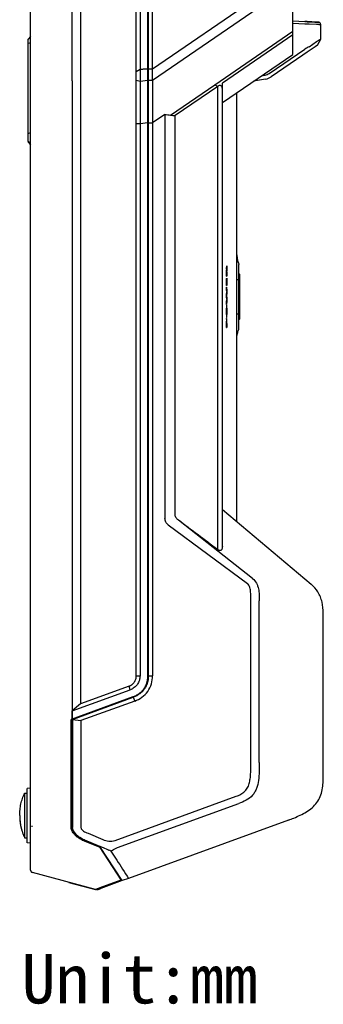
# Model space of a CAD drawing. Header units: millimetres. Extents: x -695 to -449, y 56 to 356.
# Tile 4 of 7: x -516 to -455, y 56 to 255. Entities that reach past the tile are written whole.
import ezdxf

# ---------------------------------------------------------------- set-up
doc = ezdxf.new("R2010")
doc.units = ezdxf.units.MM
doc.header["$LTSCALE"] = 32.67
doc.layers.get('0').update_dxf_attribs({"linetype": 'CONTINUOUS'})
doc.layers.add('00_COMPONENTS', color=7, linetype='CONTINUOUS')
doc.styles.get("Standard").update_dxf_attribs({"font": 'simfang.ttf'})

msp = doc.modelspace()

# ---------------------------------------------------------------- linework, layer by layer
at = {"layer": '00_COMPONENTS', "color": 7}
for p, q in [((-514.087, 83.042), (-514.087, 315.235)), ((-505.707, 242.5), (-505.707, 292.959)), ((-504.028, 291.558), (-504.027, 242.629)), ((-490.386, 122.304), (-490.386, 285.891)), ((-490.286, 122.304), (-490.286, 285.891)), ((-489.444, 244.94), (-489.444, 285.891)), ((-461.114, 247.853), (-461.114, 280.448)), ((-461.114, 254.621), (-458.668, 254.492)), ((-458.184, 254.482), (-458.668, 254.508)), ((-458.668, 254.492), (-458.184, 254.467)), ((-456.218, 254.377), (-458.184, 254.482)), ((-458.184, 254.467), (-456.657, 254.387)), ((-456.657, 254.387), (-455.926, 254.349)), ((-456.072, 254.37), (-456.218, 254.377)), ((-456.017, 254.367), (-456.049, 254.368)), ((-455.986, 254.365), (-456.017, 254.367)), ((-455.934, 254.362), (-455.986, 254.365)), ((-455.924, 254.361), (-455.934, 254.362)), ((-455.926, 254.361), (-455.926, 254.349)), ((-455.92, 254.361), (-455.924, 254.361)), ((-455.452, 250.955), (-455.452, 253.849)), ((-514.09, 251.482), (-514.587, 250.956)), ((-514.587, 230.25), (-514.587, 250.956)), ((-514.09, 251.482), (-514.089, 251.482)), ((-514.087, 251.482), (-514.09, 251.482)), ((-461.114, 251.83), (-475.327, 242.049)), ((-456.113, 249.705), (-455.452, 250.955)), ((-465.87, 244.019), (-458.651, 248.94)), ((-456.57, 249.393), (-458.185, 248.291)), ((-457.819, 249.41), (-456.294, 250.45)), ((-456.113, 249.705), (-456.57, 249.393)), ((-475.327, 238.165), (-461.114, 247.853)), ((-459.062, 247.693), (-465.47, 243.325)), ((-458.185, 248.291), (-459.062, 247.693)), ((-466.599, 242.865), (-469.068, 242.43)), ((-467.463, 243.525), (-466.67, 243.665)), ((-505.706, 240.861), (-505.706, 232.046)), ((-504.03, 240.8), (-504.025, 232.045)), ((-491.966, 242.409), (-492.724, 242.605)), ((-491.966, 242.409), (-491.966, 233.852)), ((-476.274, 241.388), (-484.889, 235.479)), ((-475.327, 148.477), (-475.327, 242.05)), ((-472.384, 153.444), (-472.384, 240.171)), ((-514.088, 232.195), (-514.088, 237.275)), ((-486.925, 235.724), (-489.444, 233.997)), ((-486.925, 235.724), (-486.925, 154.094)), ((-484.889, 155.031), (-484.889, 235.479)), ((-492.723, 122.305), (-492.723, 233.854)), ((-491.965, 233.851), (-492.721, 233.853)), ((-490.386, 234), (-491.966, 233.852)), ((-491.966, 233.852), (-491.966, 122.305)), ((-490.286, 233.997), (-489.444, 233.997)), ((-489.444, 233.997), (-489.444, 122.304)), ((-505.706, 232.046), (-505.705, 115.232)), ((-504.027, 232.044), (-504.028, 116.644)), ((-514.587, 230.25), (-514.587, 230.144)), ((-514.587, 230.144), (-514.096, 229.619)), ((-514.096, 229.619), (-514.087, 229.618)), ((-514.095, 229.618), (-514.095, 229.618)), ((-471.984, 192.41), (-471.984, 205.409)), ((-471.784, 203.414), (-471.984, 203.617)), ((-471.784, 203.414), (-471.984, 203.617)), ((-471.784, 194.406), (-471.784, 203.414)), ((-471.984, 194.203), (-471.784, 194.407)), ((-471.984, 194.203), (-471.784, 194.406)), ((-471.984, 194.202), (-471.784, 194.406)), ((-475.327, 155.919), (-457.408, 140.849)), ((-469.222, 141.939), (-484.225, 153.759)), ((-486.262, 152.822), (-470.257, 140.979)), ((-469.561, 136.321), (-469.561, 137.253)), ((-469.561, 104.83), (-469.561, 136.321)), ((-467.865, 104.825), (-467.865, 136.321)), ((-454.929, 133.393), (-454.938, 134.982)), ((-454.929, 102.135), (-454.929, 133.393)), ((-505.684, 115.204), (-493.937, 119.485)), ((-494.168, 120.237), (-504.028, 116.644)), ((-493.4, 118.063), (-505.898, 113.471)), ((-505.608, 113.471), (-493.365, 117.969)), ((-504.028, 116.644), (-505.705, 115.232)), ((-493.05, 117.217), (-503.927, 113.253)), ((-505.898, 91.67), (-505.898, 113.471)), ((-505.708, 91.665), (-505.708, 113.541)), ((-505.708, 113.527), (-505.457, 113.526)), ((-505.684, 115.204), (-505.705, 115.233)), ((-505.705, 113.542), (-505.705, 115.232)), ((-505.684, 115.204), (-505.684, 113.55)), ((-505.608, 113.471), (-503.927, 113.253)), ((-505.608, 113.471), (-505.608, 91.665)), ((-503.927, 113.253), (-503.929, 91.788)), ((-514.087, 99.632), (-514.787, 99.571)), ((-514.787, 89.471), (-514.787, 99.571)), ((-515.287, 98.582), (-515.287, 89.582)), ((-515.287, 98.582), (-514.787, 98.582)), ((-497.025, 89.026), (-472.523, 97.967)), ((-496.54, 87.598), (-472.023, 96.497)), ((-516.287, 94.08), (-516.287, 94.082)), ((-516.287, 94.08), (-516.287, 94.082)), ((-505.898, 91.67), (-505.708, 91.665)), ((-461.987, 93.15), (-494.283, 81.394)), ((-515.287, 89.582), (-514.787, 89.582)), ((-515.287, 89.582), (-515.287, 89.58)), ((-515.287, 89.58), (-514.787, 89.58)), ((-502.482, 90.49), (-499.476, 89.22)), ((-514.787, 88.594), (-514.787, 89.471)), ((-514.087, 88.532), (-514.787, 88.594)), ((-514.787, 88.591), (-514.787, 88.594)), ((-514.087, 88.53), (-514.787, 88.591)), ((-500.043, 87.592), (-503.195, 88.923)), ((-503.151, 89.018), (-499.993, 87.685)), ((-500.094, 87.836), (-503.101, 89.106)), ((-495.547, 80.934), (-500.092, 87.835)), ((-499.991, 87.681), (-500.043, 87.592)), ((-495.755, 81.082), (-500.043, 87.592)), ((-497.837, 86.893), (-497.453, 86.294)), ((-497.837, 86.893), (-497.453, 86.294)), ((-497.453, 86.294), (-496.676, 85.088)), ((-500.984, 79.113), (-513.718, 82.56)), ((-506.36, 80.567), (-500.983, 79.112)), ((-500.015, 79.531), (-495.755, 81.082)), ((-495.547, 80.934), (-499.863, 79.362)), ((-495.755, 81.082), (-495.698, 81.157)), ((-494.283, 81.394), (-495.547, 80.934)), ((-500.983, 79.112), (-500.974, 79.119)), ((-500.983, 79.113), (-500.976, 79.118)), ((-500.983, 79.114), (-500.979, 79.117)), ((-500.983, 79.114), (-500.983, 79.114)), ((-500.983, 79.114), (-500.983, 79.114)), ((-500.983, 79.113), (-500.983, 79.114)), ((-500.69, 79.061), (-500.69, 79.261)), ((-500.69, 79.061), (-500.432, 79.155)), ((-500.432, 79.155), (-499.863, 79.362))]:
    msp.add_line(p, q, dxfattribs=at)
at = {"layer": '00_COMPONENTS', "color": 4}
for p, q in [((-489.444, 244.94), (-467.837, 259.747)), ((-466.785, 258.082), (-489.444, 242.553)), ((-458.651, 253.993), (-461.114, 254.123)), ((-457.821, 253.967), (-458.651, 253.993)), ((-458.239, 253.98), (-458.544, 253.989)), ((-456.294, 253.887), (-457.821, 253.967)), ((-476.88, 241.727), (-461.114, 252.532)), ((-514.088, 250.204), (-514.587, 250.033)), ((-492.723, 244.434), (-491.963, 244.884)), ((-490.386, 244.451), (-490.286, 244.451)), ((-490.386, 243.337), (-490.286, 243.338)), ((-490.386, 242.557), (-491.966, 242.409)), ((-489.444, 242.553), (-490.286, 242.553)), ((-485.838, 235.588), (-476.88, 241.727)), ((-476.274, 147.785), (-476.274, 241.388)), ((-490.386, 234.63), (-490.286, 234.631)), ((-490.386, 233.817), (-490.286, 233.817)), ((-514.587, 231.888), (-514.088, 232.06)), ((-514.587, 230.312), (-514.088, 229.833)), ((-514.088, 229.768), (-514.587, 230.25)), ((-474.443, 204.638), (-474.417, 205.11)), ((-474.417, 205.11), (-474.417, 204.496)), ((-474.505, 203.046), (-474.505, 203.923)), ((-474.505, 203.046), (-474.417, 203.045)), ((-474.49, 203.85), (-474.49, 203.579)), ((-474.465, 203.579), (-474.49, 203.579)), ((-474.465, 203.579), (-474.465, 203.84)), ((-474.457, 204.256), (-474.456, 204.256)), ((-474.451, 203.74), (-474.451, 203.579)), ((-474.417, 203.579), (-474.451, 203.579)), ((-474.417, 204.496), (-474.44, 204.104)), ((-474.417, 203.579), (-474.417, 203.045)), ((-474.505, 201.154), (-474.505, 202.577)), ((-474.489, 202.577), (-474.505, 202.577)), ((-474.505, 201.154), (-474.417, 201.154)), ((-474.489, 202.577), (-474.489, 201.687)), ((-474.469, 201.687), (-474.489, 201.687)), ((-474.469, 201.687), (-474.469, 202.514)), ((-474.454, 202.514), (-474.469, 202.514)), ((-474.454, 202.514), (-474.454, 201.687)), ((-474.432, 201.687), (-474.454, 201.687)), ((-474.432, 201.687), (-474.432, 202.635)), ((-474.417, 202.635), (-474.432, 202.635)), ((-474.417, 202.635), (-474.417, 201.154)), ((-472.384, 202.41), (-471.984, 202.41)), ((-471.984, 202.422), (-471.784, 202.422)), ((-474.505, 200.291), (-474.505, 200.832)), ((-474.505, 200.832), (-474.417, 200.165)), ((-474.445, 199.928), (-474.505, 200.291)), ((-474.505, 199.419), (-474.445, 199.842)), ((-474.505, 198.852), (-474.505, 199.419)), ((-474.484, 199.105), (-474.484, 199.099)), ((-474.417, 199.572), (-474.474, 199.146)), ((-474.474, 199.054), (-474.417, 198.617)), ((-474.436, 199.882), (-474.436, 199.89)), ((-474.417, 200.165), (-474.417, 199.572)), ((-474.446, 198.386), (-474.505, 198.852)), ((-474.505, 197.92), (-474.445, 198.291)), ((-474.417, 198.002), (-474.505, 197.335)), ((-474.505, 197.335), (-474.505, 197.92)), ((-474.436, 198.325), (-474.436, 198.336)), ((-474.417, 198.617), (-474.417, 198.002)), ((-472.384, 195.41), (-471.984, 195.41)), ((-471.784, 195.398), (-471.984, 195.398)), ((-474.505, 192.711), (-474.505, 193.572)), ((-474.49, 193.48), (-474.49, 193.244)), ((-474.462, 193.244), (-474.49, 193.244)), ((-474.462, 193.244), (-474.462, 193.475)), ((-474.448, 193.519), (-474.448, 193.244)), ((-474.417, 193.244), (-474.448, 193.244)), ((-474.417, 193.244), (-474.417, 192.711)), ((-474.505, 192.711), (-474.417, 192.711)), ((-467.865, 136.321), (-467.865, 137.484)), ((-492.723, 122.304), (-491.966, 122.305)), ((-490.386, 122.305), (-490.286, 122.305)), ((-490.286, 122.304), (-489.444, 122.304)), ((-493.937, 119.485), (-494.168, 120.237)), ((-493.525, 118.017), (-493.249, 118.017)), ((-493.365, 117.969), (-493.05, 117.217)), ((-505.708, 92.691), (-505.608, 92.691)), ((-505.608, 91.779), (-505.708, 91.778)), ((-505.588, 91.142), (-505.478, 91.143)), ((-503.695, 89.282), (-503.485, 89.284)), ((-503.437, 89.031), (-503.406, 89.133)), ((-499.863, 79.586), (-499.863, 79.362)), ((-500.97, 79.122), (-500.974, 79.119))]:
    msp.add_line(p, q, dxfattribs=at)
at = {"layer": '00_COMPONENTS', "color": 7}
for points in [[(-456.049, 254.368), (-456.061, 254.369), (-456.064, 254.369)], [(-455.452, 253.862), (-455.452, 253.879), (-455.454, 253.906), (-455.457, 253.932), (-455.461, 253.958), (-455.467, 253.983), (-455.474, 254.008), (-455.482, 254.032), (-455.491, 254.055), (-455.501, 254.078), (-455.512, 254.1), (-455.524, 254.121), (-455.538, 254.142), (-455.552, 254.161), (-455.566, 254.18), (-455.582, 254.199), (-455.599, 254.216), (-455.616, 254.232), (-455.634, 254.248), (-455.653, 254.263), (-455.672, 254.276), (-455.691, 254.289), (-455.711, 254.3), (-455.731, 254.31), (-455.75, 254.32), (-455.77, 254.328), (-455.789, 254.335), (-455.808, 254.341), (-455.826, 254.346), (-455.844, 254.35), (-455.861, 254.354), (-455.878, 254.357), (-455.891, 254.358), (-455.9, 254.359), (-455.906, 254.36), (-455.91, 254.36), (-455.914, 254.361), (-455.916, 254.361), (-455.92, 254.361)], [(-497.453, 86.294), (-497.065, 85.692), (-496.676, 85.088)]]:
    msp.add_lwpolyline(points, dxfattribs=at)
for centre, radius, start, end in [((-455.952, 253.849), 0.5, 0, 86.97376), ((-467.103, 245.721), 2.9, 280.00225, 304.27934), ((-482.052, 265.086), 29.743, 262.68565, 264.52706), ((-468.077, 207.163), 4.301, 185.35963, 186.09236), ((-468.502, 207.115), 3.874, 186.06564, 188.49167), ((-468.828, 207.069), 3.545, 188.38637, 189.50514), ((-468.851, 207.065), 3.521, 188.51794, 189.46276), ((-468.758, 207.104), 3.62, 193.38656, 195.38242), ((-468.393, 207.204), 3.999, 195.37544, 196.77834), ((-468.863, 190.742), 3.511, 165.94218, 166.64195), ((-461.714, 135.737), 6.684, 31.66063, 49.8948), ((-475.217, 128.748), 37.976, 290.38741, 292.16751), ((-504.766, 91.671), 1.132, 180.08086, 181.75754), ((-491.856, 113.695), 27.248, 244.38109, 244.84815), ((-505.838, 70.277), 18.477, 71.42809, 71.89197), ((-505.548, 71.14), 17.567, 70.93121, 71.42824), ((-504.075, 75.117), 13.326, 62.08909, 64.20201), ((571.36, 774.284), 1271.099, 212.833865, 213.032237), ((-513.587, 83.042), 0.5, 180, 254.85557), ((-513.587, 83.041), 0.5, 181.547, 254.85557)]:
    msp.add_arc(centre, radius, start, end, dxfattribs=at)
at = {"layer": '00_COMPONENTS', "color": 4}
for centre, radius, start, end in [((-418.347, 347.533), 120.916, 241.04698, 241.37852), ((-468.15, 203.745), 6.301, 178.54584, 180.04453), ((-477.89, 91.824), 35.948, 179.68941, 179.9997)]:
    msp.add_arc(centre, radius, start, end, dxfattribs=at)
at = {"layer": '00_COMPONENTS', "color": 7}
for points, knots in [([(-492.724, 244.434), (-492.722, 246.162), (-492.725, 249.616), (-492.724, 254.799), (-492.724, 259.981), (-492.723, 265.163), (-492.723, 270.346), (-492.723, 277.255), (-492.723, 282.438), (-492.723, 285.893)], [0, 0, 0, 0, 0.125, 0.25, 0.375, 0.5, 0.625, 0.75, 1, 1, 1, 1]), ([(-491.966, 285.893), (-491.966, 284.184), (-491.966, 280.767), (-491.966, 275.641), (-491.965, 270.515), (-491.966, 266.243), (-491.967, 262.826), (-491.968, 260.263), (-491.968, 257.7), (-491.967, 255.137), (-491.966, 252.574), (-491.966, 250.01), (-491.966, 247.447), (-491.965, 245.739), (-491.963, 244.884)], [0, 0, 0, 0, 0.125, 0.25, 0.375, 0.5, 0.5625, 0.625, 0.6875, 0.75, 0.8125, 0.875, 0.9375, 1, 1, 1, 1]), ([(-514.088, 250.204), (-514.089, 250.293), (-514.091, 250.464), (-514.093, 250.709), (-514.094, 250.897), (-514.095, 251.032), (-514.095, 251.122), (-514.095, 251.202), (-514.095, 251.273), (-514.094, 251.334), (-514.094, 251.378), (-514.093, 251.408), (-514.093, 251.427), (-514.093, 251.443), (-514.092, 251.456), (-514.092, 251.467), (-514.091, 251.474), (-514.091, 251.479), (-514.09, 251.481), (-514.09, 251.482), (-514.09, 251.482)], [0, 0, 0, 0, 0.2088909, 0.4014585, 0.5731829, 0.649944, 0.7200229, 0.7830065, 0.8385243, 0.8862503, 0.9259047, 0.94263, 0.9572545, 0.9697555, 0.9801169, 0.9883269, 0.9943752, 0.998256, 0.9993881, 1, 1, 1, 1]), ([(-456.294, 250.45), (-456.172, 250.53), (-455.975, 250.663), (-455.639, 250.844), (-455.57, 250.89), (-455.44, 250.96), (-455.452, 250.955)], [0, 0, 0, 0, 0.4459796, 0.7904348, 0.9619481, 1, 1, 1, 1]), ([(-457.819, 249.41), (-457.94, 249.329), (-458.229, 249.192), (-458.507, 249.037), (-458.651, 248.939)], [0, 0, 0, 0, 0.4559109, 1, 1, 1, 1]), ([(-491.966, 244.884), (-491.965, 244.774), (-491.966, 244.552), (-491.966, 243.727), (-491.965, 243.012), (-491.966, 242.409)], [0, 0, 0, 0, 0.134189, 0.2685369, 1, 1, 1, 1]), ([(-489.444, 242.553), (-489.445, 242.728), (-489.44, 243.098), (-489.452, 243.679), (-489.44, 244.3), (-489.445, 244.725), (-489.444, 244.94)], [0, 0, 0, 0, 0.2198312, 0.4647827, 0.7306541, 1, 1, 1, 1]), ([(-492.723, 242.606), (-492.723, 242.672), (-492.723, 242.806), (-492.723, 243.049), (-492.722, 243.346), (-492.722, 243.698), (-492.723, 244.064), (-492.723, 244.311), (-492.723, 244.434)], [0, 0, 0, 0, 0.1081776, 0.2194983, 0.3994834, 0.5946377, 0.7971399, 1, 1, 1, 1]), ([(-505.706, 242.5), (-505.706, 242.352), (-505.71, 242.13), (-505.711, 241.836), (-505.709, 241.623), (-505.705, 241.419), (-505.702, 241.226), (-505.703, 241.041), (-505.705, 240.92), (-505.705, 240.861)], [0, 0, 0, 0, 0.2711764, 0.4062487, 0.5374802, 0.6616761, 0.779065, 0.8910317, 1, 1, 1, 1]), ([(-504.027, 242.629), (-504.027, 242.464), (-504.028, 242.137), (-504.026, 241.661), (-504.028, 241.216), (-504.027, 240.934), (-504.027, 240.8)], [0, 0, 0, 0, 0.270619, 0.5372627, 0.7803762, 1, 1, 1, 1]), ([(-492.721, 233.854), (-492.721, 235.313), (-492.722, 238.229), (-492.724, 241.146), (-492.724, 242.605)], [0, 0, 0, 0, 0.5000011, 1, 1, 1, 1]), ([(-475.327, 240.91), (-475.327, 241.021), (-475.346, 241.236), (-475.49, 241.485), (-475.698, 241.578), (-475.89, 241.578), (-476.088, 241.513), (-476.213, 241.439), (-476.274, 241.397)], [0, 0, 0, 0, 0.2336024, 0.4496013, 0.5648595, 0.6963802, 0.8441875, 1, 1, 1, 1]), ([(-514.088, 229.833), (-514.09, 229.888), (-514.092, 230.014), (-514.095, 230.226), (-514.097, 230.48), (-514.099, 230.768), (-514.097, 231.081), (-514.094, 231.514), (-514.091, 231.842), (-514.088, 232.06)], [0, 0, 0, 0, 0.0737975, 0.1701045, 0.2855139, 0.4163036, 0.5581619, 0.706076, 1, 1, 1, 1]), ([(-514.095, 229.618), (-514.095, 229.618), (-514.095, 229.62), (-514.094, 229.621), (-514.094, 229.624), (-514.094, 229.628), (-514.093, 229.633), (-514.093, 229.643), (-514.092, 229.657), (-514.091, 229.678), (-514.09, 229.704), (-514.089, 229.734), (-514.088, 229.756), (-514.088, 229.768)], [0, 0, 0, 0, 0.0042525, 0.0159551, 0.035474, 0.0628552, 0.0981055, 0.1412165, 0.2509658, 0.3919594, 0.5639691, 0.7667415, 1, 1, 1, 1]), ([(-472.384, 207.39), (-472.384, 207.046), (-472.356, 206.365), (-472.118, 205.726), (-471.984, 205.409)], [0, 0, 0, 0, 0.499742, 1, 1, 1, 1]), ([(-472.324, 206.486), (-472.318, 206.449), (-472.304, 206.376), (-472.288, 206.302), (-472.28, 206.266)], [0, 0, 0, 0, 0.5010874, 1, 1, 1, 1]), ([(-472.324, 206.484), (-472.318, 206.448), (-472.291, 206.302), (-472.254, 206.158), (-472.221, 206.05)], [0, 0, 0, 0, 0.2467173, 1, 1, 1, 1]), ([(-472.221, 206.05), (-472.196, 205.966), (-472.136, 205.788), (-472.053, 205.576), (-471.999, 205.446), (-471.984, 205.41)], [0, 0, 0, 0, 0.3864608, 0.8283464, 1, 1, 1, 1]), ([(-472.384, 190.43), (-472.384, 190.469), (-472.383, 190.61), (-472.375, 190.951), (-472.322, 191.448), (-472.178, 191.925), (-472.053, 192.244), (-471.999, 192.374), (-471.984, 192.41)], [0, 0, 0, 0, 0.0571091, 0.2047392, 0.4999994, 0.795119, 0.9426788, 1, 1, 1, 1]), ([(-472.324, 191.336), (-472.318, 191.372), (-472.304, 191.445), (-472.288, 191.517), (-472.28, 191.553)], [0, 0, 0, 0, 0.4946963, 1, 1, 1, 1]), ([(-486.262, 152.822), (-486.46, 152.968), (-486.811, 153.343), (-486.925, 153.848), (-486.925, 154.094)], [0, 0, 0, 0, 0.5002251, 1, 1, 1, 1]), ([(-484.227, 153.76), (-484.426, 153.907), (-484.698, 154.184), (-484.872, 154.656), (-484.889, 154.907), (-484.889, 155.032)], [0, 0, 0, 0, 0.4985398, 0.7489597, 1, 1, 1, 1]), ([(-475.327, 148.477), (-475.327, 148.348), (-475.342, 148.156), (-475.419, 147.915), (-475.511, 147.756), (-475.659, 147.632), (-475.865, 147.595), (-476.08, 147.656), (-476.211, 147.738), (-476.274, 147.785)], [0, 0, 0, 0, 0.2430615, 0.3596083, 0.4731682, 0.5871719, 0.7109061, 0.8509548, 1, 1, 1, 1]), ([(-469.222, 141.939), (-468.908, 141.691), (-468.509, 141.214), (-468.187, 140.477), (-468.027, 139.893), (-467.932, 139.295), (-467.896, 138.692), (-467.879, 138.088), (-467.863, 137.685), (-467.866, 137.484)], [0, 0, 0, 0, 0.2488061, 0.3738725, 0.4990478, 0.6242507, 0.7494766, 0.8747557, 1, 1, 1, 1]), ([(-469.561, 137.253), (-469.561, 137.577), (-469.557, 138.223), (-469.599, 139.199), (-469.731, 140.141), (-470.002, 140.789), (-470.258, 140.979)], [0, 0, 0, 0, 0.2509834, 0.5019289, 0.7526644, 1, 1, 1, 1]), ([(-454.938, 134.982), (-454.943, 135.723), (-455.051, 136.843), (-455.494, 138.263), (-455.83, 138.929), (-456.025, 139.245)], [0, 0, 0, 0, 0.4995776, 0.7497868, 1, 1, 1, 1]), ([(-494.167, 120.238), (-493.958, 120.313), (-493.561, 120.533), (-493.091, 121.023), (-492.792, 121.633), (-492.722, 122.082), (-492.723, 122.305)], [0, 0, 0, 0, 0.2498632, 0.499827, 0.7498847, 1, 1, 1, 1]), ([(-491.966, 122.305), (-491.965, 122), (-492.06, 121.388), (-492.469, 120.557), (-493.109, 119.887), (-493.652, 119.589), (-493.938, 119.485)], [0, 0, 0, 0, 0.2501257, 0.500175, 0.7501279, 1, 1, 1, 1]), ([(-493.4, 118.063), (-493.328, 118.09), (-493.186, 118.145), (-492.979, 118.236), (-492.781, 118.333), (-492.592, 118.436), (-492.411, 118.544), (-492.239, 118.658), (-492.076, 118.776), (-491.921, 118.899), (-491.774, 119.026), (-491.635, 119.158), (-491.504, 119.293), (-491.38, 119.433), (-491.264, 119.576), (-491.156, 119.724), (-491.054, 119.875), (-490.96, 120.031), (-490.872, 120.192), (-490.791, 120.357), (-490.717, 120.526), (-490.65, 120.701), (-490.59, 120.881), (-490.537, 121.066), (-490.492, 121.257), (-490.454, 121.454), (-490.424, 121.657), (-490.402, 121.867), (-490.389, 122.083), (-490.386, 122.229), (-490.386, 122.304)], [0, 0, 0, 0, 0.0413465, 0.0817515, 0.1212143, 0.1597487, 0.1974602, 0.2343858, 0.2705435, 0.3059867, 0.3409064, 0.3753258, 0.4092362, 0.4426502, 0.4757696, 0.5086919, 0.5415047, 0.5742694, 0.6071156, 0.6401461, 0.6734176, 0.707001, 0.7410153, 0.7756656, 0.8109767, 0.8469575, 0.88366, 0.9212928, 0.9600187, 1, 1, 1, 1]), ([(-490.286, 122.304), (-490.286, 122.228), (-490.289, 122.079), (-490.302, 121.858), (-490.325, 121.645), (-490.355, 121.438), (-490.394, 121.237), (-490.44, 121.041), (-490.495, 120.851), (-490.556, 120.667), (-490.625, 120.488), (-490.7, 120.315), (-490.783, 120.146), (-490.873, 119.981), (-490.97, 119.822), (-491.074, 119.666), (-491.185, 119.515), (-491.304, 119.368), (-491.43, 119.225), (-491.564, 119.087), (-491.707, 118.952), (-491.857, 118.822), (-492.015, 118.696), (-492.182, 118.575), (-492.358, 118.46), (-492.542, 118.349), (-492.735, 118.244), (-492.937, 118.145), (-493.147, 118.053), (-493.292, 117.997), (-493.365, 117.969)], [0, 0, 0, 0, 0.0399836, 0.0787092, 0.1163418, 0.153044, 0.1890246, 0.2243355, 0.2589855, 0.2929996, 0.3265828, 0.3598541, 0.3928844, 0.4257303, 0.4584948, 0.4913074, 0.5242295, 0.5573486, 0.5907625, 0.6246726, 0.6590918, 0.6940113, 0.7294543, 0.7656117, 0.802537, 0.8402483, 0.8787824, 0.918245, 0.9586498, 1, 1, 1, 1]), ([(-493.05, 117.217), (-492.53, 117.407), (-491.53, 117.92), (-490.324, 119.107), (-489.594, 120.634), (-489.444, 121.749), (-489.444, 122.304)], [0, 0, 0, 0, 0.2500372, 0.4998753, 0.7497826, 1, 1, 1, 1]), ([(-472.523, 97.967), (-472.204, 98.083), (-471.579, 98.351), (-470.736, 98.945), (-470.136, 99.792), (-469.818, 100.769), (-469.662, 101.777), (-469.568, 103.133), (-469.561, 104.151), (-469.561, 104.83)], [0, 0, 0, 0, 0.1248949, 0.2498123, 0.3747539, 0.4998161, 0.6248921, 0.7499343, 1, 1, 1, 1]), ([(-467.865, 104.825), (-467.865, 104.214), (-467.878, 102.993), (-467.962, 101.771), (-468.049, 101.166)], [0, 0, 0, 0, 0.500038, 1, 1, 1, 1]), ([(-460.888, 93.579), (-460.45, 93.758), (-459.581, 94.136), (-458.324, 94.8), (-457.158, 95.619), (-456.177, 96.662), (-455.499, 97.925), (-455.122, 99.302), (-454.955, 100.714), (-454.929, 101.661), (-454.929, 102.135)], [0, 0, 0, 0, 0.1251082, 0.2501875, 0.3751867, 0.5000487, 0.6248785, 0.7498371, 0.8748982, 1, 1, 1, 1]), ([(-468.049, 101.166), (-468.124, 100.626), (-468.293, 99.817), (-468.741, 98.817), (-469.381, 97.925), (-470.501, 97.101), (-471.51, 96.683), (-472.023, 96.497)], [0, 0, 0, 0, 0.2501249, 0.3753111, 0.5004405, 0.7498584, 1, 1, 1, 1]), ([(-516.287, 94.082), (-516.287, 94.482), (-516.247, 95.267), (-516.055, 96.419), (-515.738, 97.526), (-515.449, 98.234), (-515.287, 98.582)], [0, 0, 0, 0, 0.2579865, 0.506728, 0.7521895, 1, 1, 1, 1]), ([(-516.287, 94.082), (-516.287, 94.482), (-516.247, 95.267), (-516.055, 96.417), (-515.738, 97.523), (-515.449, 98.232), (-515.287, 98.58)], [0, 0, 0, 0, 0.2579702, 0.5067108, 0.7521799, 1, 1, 1, 1]), ([(-516.287, 94.082), (-516.287, 93.683), (-516.247, 92.897), (-516.055, 91.746), (-515.738, 90.639), (-515.449, 89.931), (-515.287, 89.582)], [0, 0, 0, 0, 0.2579865, 0.506728, 0.7521895, 1, 1, 1, 1]), ([(-516.287, 94.08), (-516.287, 94.057), (-516.287, 93.967), (-516.286, 93.877), (-516.284, 93.81)], [0, 0, 0, 0, 0.2511572, 1, 1, 1, 1]), ([(-516.284, 93.81), (-516.275, 93.436), (-516.221, 92.7), (-516.024, 91.621), (-515.716, 90.579), (-515.441, 89.911), (-515.288, 89.582)], [0, 0, 0, 0, 0.2564866, 0.5051589, 0.7513299, 1, 1, 1, 1]), ([(-505.842, 91.3), (-505.85, 91.328), (-505.879, 91.438), (-505.895, 91.551), (-505.897, 91.637)], [0, 0, 0, 0, 0.2513082, 1, 1, 1, 1]), ([(-505.708, 91.665), (-505.708, 91.645), (-505.706, 91.601), (-505.7, 91.532), (-505.689, 91.47), (-505.681, 91.431), (-505.678, 91.418)], [0, 0, 0, 0, 0.2375364, 0.5165627, 0.8293434, 1, 1, 1, 1]), ([(-505.551, 91.332), (-505.558, 91.356), (-505.572, 91.404), (-505.589, 91.476), (-505.6, 91.545), (-505.606, 91.608), (-505.608, 91.647), (-505.608, 91.665)], [0, 0, 0, 0, 0.216652, 0.444185, 0.653779, 0.8407542, 1, 1, 1, 1]), ([(-503.929, 91.788), (-503.929, 91.702), (-503.904, 91.528), (-503.748, 91.216), (-503.417, 90.924), (-502.962, 90.682), (-502.641, 90.557), (-502.482, 90.49)], [0, 0, 0, 0, 0.1251091, 0.2501811, 0.499519, 0.7496742, 1, 1, 1, 1]), ([(-503.637, 89.126), (-503.874, 89.239), (-504.219, 89.434), (-504.649, 89.741), (-504.953, 89.996), (-505.187, 90.231), (-505.36, 90.433), (-505.602, 90.748), (-505.768, 91.046), (-505.842, 91.3)], [0, 0, 0, 0, 0.2483518, 0.3732007, 0.498314, 0.6237058, 0.6864687, 0.7492539, 1, 1, 1, 1]), ([(-505.678, 91.418), (-505.675, 91.404), (-505.665, 91.362), (-505.652, 91.32), (-505.643, 91.292)], [0, 0, 0, 0, 0.3139545, 1, 1, 1, 1]), ([(-505.643, 91.292), (-505.633, 91.261), (-505.611, 91.197), (-505.57, 91.098), (-505.519, 90.992), (-505.458, 90.88), (-505.386, 90.763), (-505.302, 90.639), (-505.207, 90.513), (-505.1, 90.382), (-504.98, 90.25), (-504.849, 90.117), (-504.705, 89.983), (-504.549, 89.85), (-504.381, 89.718), (-504.202, 89.589), (-504.01, 89.463), (-503.808, 89.342), (-503.605, 89.231), (-503.469, 89.163), (-503.406, 89.133)], [0, 0, 0, 0, 0.0292485, 0.0620851, 0.0981208, 0.1374364, 0.1805111, 0.2268012, 0.2765747, 0.3294514, 0.3854631, 0.4444415, 0.5063455, 0.5710145, 0.6383517, 0.7082823, 0.7808239, 0.8558516, 0.9327783, 1, 1, 1, 1]), ([(-503.637, 89.363), (-503.678, 89.385), (-503.786, 89.446), (-503.957, 89.548), (-504.145, 89.672), (-504.321, 89.798), (-504.486, 89.927), (-504.638, 90.058), (-504.779, 90.189), (-504.907, 90.319), (-505.024, 90.448), (-505.128, 90.574), (-505.221, 90.698), (-505.302, 90.817), (-505.371, 90.931), (-505.43, 91.038), (-505.478, 91.139), (-505.517, 91.233), (-505.54, 91.297), (-505.55, 91.329), (-505.551, 91.332)], [0, 0, 0, 0, 0.0495914, 0.1325837, 0.212826, 0.2901801, 0.3646655, 0.4361994, 0.5046748, 0.5699141, 0.6318718, 0.6903616, 0.7454189, 0.7966229, 0.8442702, 0.8877594, 0.9276205, 0.9639428, 0.9965535, 1, 1, 1, 1]), ([(-503.101, 89.106), (-503.177, 89.138), (-503.328, 89.205), (-503.506, 89.293), (-503.608, 89.347), (-503.637, 89.363)], [0, 0, 0, 0, 0.4158631, 0.8324029, 1, 1, 1, 1]), ([(-503.195, 88.923), (-503.215, 88.931), (-503.297, 88.966), (-503.377, 89.003), (-503.437, 89.031)], [0, 0, 0, 0, 0.2507321, 1, 1, 1, 1]), ([(-503.406, 89.133), (-503.394, 89.127), (-503.31, 89.087), (-503.225, 89.049), (-503.151, 89.018)], [0, 0, 0, 0, 0.1417115, 1, 1, 1, 1]), ([(-499.809, 87.743), (-499.677, 87.697), (-499.157, 87.511), (-498.648, 87.294), (-498.276, 87.115)], [0, 0, 0, 0, 0.2527025, 1, 1, 1, 1]), ([(-499.476, 89.22), (-499.092, 89.058), (-498.474, 88.903), (-497.638, 88.88), (-497.221, 88.955), (-497.025, 89.026)], [0, 0, 0, 0, 0.4993199, 0.7498118, 1, 1, 1, 1]), ([(-497.838, 86.893), (-497.738, 86.963), (-497.329, 87.238), (-496.889, 87.471), (-496.54, 87.598)], [0, 0, 0, 0, 0.2467657, 1, 1, 1, 1]), ([(-500.979, 79.117), (-500.969, 79.123), (-500.94, 79.138), (-500.885, 79.166), (-500.806, 79.206), (-500.704, 79.255), (-500.58, 79.312), (-500.435, 79.376), (-500.269, 79.443), (-500.15, 79.485), (-500.087, 79.507)], [0, 0, 0, 0, 0.0354766, 0.0997928, 0.1912037, 0.3080528, 0.4487611, 0.6118101, 0.7959076, 1, 1, 1, 1]), ([(-500.087, 79.507), (-500.081, 79.509), (-500.058, 79.517), (-500.034, 79.525), (-500.015, 79.531)], [0, 0, 0, 0, 0.2469488, 1, 1, 1, 1])]:
    msp.add_open_spline(points, degree=3, knots=knots, dxfattribs=at)
at = {"layer": '00_COMPONENTS', "color": 4}
for points, knots in [([(-455.452, 253.849), (-455.452, 253.847), (-455.468, 253.851), (-455.488, 253.848), (-455.547, 253.853), (-455.633, 253.855), (-455.761, 253.862), (-455.984, 253.872), (-456.166, 253.88), (-456.294, 253.887)], [0, 0, 0, 0, 0.0072546, 0.0359706, 0.0967062, 0.2000775, 0.3526862, 0.5449262, 1, 1, 1, 1]), ([(-491.963, 244.884), (-491.832, 244.89), (-491.635, 244.895), (-491.372, 244.904), (-491.174, 244.912), (-490.977, 244.92), (-490.714, 244.931), (-490.517, 244.938), (-490.386, 244.943)], [0, 0, 0, 0, 0.2499996, 0.3749994, 0.4999992, 0.6249999, 0.7500002, 1, 1, 1, 1]), ([(-474.481, 204.816), (-474.483, 204.816), (-474.487, 204.807), (-474.492, 204.758), (-474.496, 204.685), (-474.498, 204.604), (-474.5, 204.535), (-474.501, 204.462), (-474.503, 204.364), (-474.504, 204.235), (-474.504, 204.076), (-474.505, 203.972), (-474.505, 203.923)], [0, 0, 0, 0, 0.135467, 0.270934, 0.406401, 0.4741345, 0.541868, 0.5991356, 0.6564031, 0.7709382, 0.8854733, 1, 1, 1, 1]), ([(-474.49, 203.85), (-474.49, 203.874), (-474.49, 203.923), (-474.49, 203.998), (-474.489, 204.059), (-474.489, 204.104), (-474.488, 204.137), (-474.487, 204.168), (-474.486, 204.202), (-474.484, 204.233), (-474.481, 204.252), (-474.479, 204.256), (-474.479, 204.256)], [0, 0, 0, 0, 0.1175692, 0.2351384, 0.3527076, 0.4114922, 0.4702768, 0.5364922, 0.6027076, 0.7351384, 0.8675692, 1, 1, 1, 1]), ([(-474.457, 204.256), (-474.457, 204.296), (-474.458, 204.374), (-474.46, 204.483), (-474.462, 204.565), (-474.464, 204.625), (-474.466, 204.667), (-474.467, 204.704), (-474.47, 204.745), (-474.473, 204.784), (-474.477, 204.81), (-474.479, 204.816), (-474.481, 204.816)], [0, 0, 0, 0, 0.1269323, 0.2538647, 0.380797, 0.4442632, 0.5077293, 0.5692632, 0.630797, 0.7538647, 0.8769323, 1, 1, 1, 1]), ([(-474.479, 204.256), (-474.478, 204.256), (-474.476, 204.251), (-474.473, 204.23), (-474.471, 204.2), (-474.47, 204.169), (-474.469, 204.147), (-474.469, 204.126), (-474.468, 204.105), (-474.467, 204.077), (-474.467, 204.041), (-474.466, 204.002), (-474.466, 203.962), (-474.465, 203.909), (-474.465, 203.868), (-474.465, 203.84)], [0, 0, 0, 0, 0.12296, 0.24592, 0.3688799, 0.4303599, 0.4918399, 0.5238422, 0.5558445, 0.6198491, 0.6838537, 0.7478583, 0.8108937, 0.8739291, 1, 1, 1, 1]), ([(-474.445, 199.928), (-474.445, 199.925), (-474.444, 199.922), (-474.444, 199.917), (-474.443, 199.915), (-474.443, 199.913), (-474.442, 199.911), (-474.442, 199.91), (-474.442, 199.91), (-474.442, 199.909), (-474.442, 199.909), (-474.442, 199.908), (-474.441, 199.907), (-474.441, 199.906), (-474.441, 199.905), (-474.441, 199.903), (-474.44, 199.902), (-474.44, 199.901), (-474.44, 199.9), (-474.439, 199.898), (-474.439, 199.898), (-474.439, 199.897), (-474.439, 199.897), (-474.438, 199.896), (-474.438, 199.895), (-474.438, 199.894), (-474.437, 199.893), (-474.437, 199.893), (-474.436, 199.892), (-474.436, 199.891), (-474.436, 199.89)], [0, 0, 0, 0, 0.125, 0.1875, 0.25, 0.28125, 0.3125, 0.328125, 0.3359375, 0.34375, 0.359375, 0.375, 0.40625, 0.4375, 0.46875, 0.5, 0.53125, 0.5625, 0.625, 0.640625, 0.65625, 0.671875, 0.6875, 0.71875, 0.75, 0.8125, 0.84375, 0.875, 0.9375, 1, 1, 1, 1]), ([(-474.462, 197.17), (-474.465, 197.17), (-474.47, 197.159), (-474.479, 197.102), (-474.485, 197.018), (-474.49, 196.927), (-474.494, 196.845), (-474.497, 196.758), (-474.499, 196.663), (-474.501, 196.562), (-474.504, 196.415), (-474.506, 196.22), (-474.506, 195.976), (-474.506, 195.769), (-474.504, 195.605), (-474.503, 195.484), (-474.501, 195.369), (-474.499, 195.262), (-474.496, 195.162), (-474.493, 195.07), (-474.49, 194.984), (-474.484, 194.888), (-474.478, 194.8), (-474.469, 194.741), (-474.463, 194.729), (-474.46, 194.729)], [0, 0, 0, 0, 0.0626486, 0.1252972, 0.1879458, 0.2192701, 0.2505944, 0.2805354, 0.3104764, 0.3404174, 0.3703584, 0.429544, 0.4887297, 0.5506938, 0.5816759, 0.612658, 0.6440285, 0.675399, 0.7067695, 0.73814, 0.7708725, 0.803605, 0.86907, 0.934535, 1, 1, 1, 1]), ([(-474.46, 194.729), (-474.457, 194.729), (-474.451, 194.741), (-474.443, 194.799), (-474.436, 194.886), (-474.431, 194.979), (-474.428, 195.063), (-474.425, 195.152), (-474.423, 195.248), (-474.42, 195.352), (-474.418, 195.5), (-474.416, 195.697), (-474.416, 195.941), (-474.416, 196.146), (-474.417, 196.306), (-474.419, 196.425), (-474.42, 196.539), (-474.423, 196.644), (-474.425, 196.741), (-474.428, 196.833), (-474.432, 196.918), (-474.437, 197.013), (-474.444, 197.1), (-474.452, 197.158), (-474.458, 197.17), (-474.462, 197.17)], [0, 0, 0, 0, 0.0628122, 0.1256244, 0.1884366, 0.2198427, 0.2512488, 0.2815512, 0.3118536, 0.342156, 0.3724585, 0.4324176, 0.4923767, 0.5536492, 0.5842854, 0.6149216, 0.6459021, 0.6768827, 0.7078632, 0.7388437, 0.7714882, 0.8041328, 0.8694218, 0.9347109, 1, 1, 1, 1]), ([(-474.461, 195.29), (-474.464, 195.29), (-474.47, 195.307), (-474.476, 195.371), (-474.479, 195.422), (-474.482, 195.48), (-474.485, 195.564), (-474.488, 195.685), (-474.49, 195.822), (-474.49, 195.962), (-474.49, 196.101), (-474.488, 196.234), (-474.486, 196.351), (-474.482, 196.451), (-474.477, 196.529), (-474.47, 196.597), (-474.464, 196.611), (-474.46, 196.611)], [0, 0, 0, 0, 0.1335362, 0.2003044, 0.2336885, 0.2670726, 0.3258106, 0.3845487, 0.4427411, 0.5009336, 0.55739, 0.6138463, 0.671044, 0.7282416, 0.7961811, 0.8641207, 1, 1, 1, 1]), ([(-474.46, 196.611), (-474.457, 196.611), (-474.451, 196.596), (-474.444, 196.525), (-474.44, 196.445), (-474.436, 196.342), (-474.433, 196.223), (-474.432, 196.087), (-474.432, 195.948), (-474.432, 195.81), (-474.434, 195.675), (-474.436, 195.557), (-474.44, 195.458), (-474.445, 195.378), (-474.452, 195.306), (-474.457, 195.29), (-474.461, 195.29)], [0, 0, 0, 0, 0.1338369, 0.2007554, 0.267674, 0.326202, 0.3847301, 0.442401, 0.5000719, 0.558014, 0.6159561, 0.674367, 0.7327779, 0.7995834, 0.8663889, 1, 1, 1, 1]), ([(-474.477, 194.506), (-474.479, 194.506), (-474.483, 194.498), (-474.489, 194.454), (-474.494, 194.385), (-474.497, 194.307), (-474.499, 194.237), (-474.5, 194.161), (-474.502, 194.057), (-474.503, 193.916), (-474.504, 193.742), (-474.505, 193.627), (-474.505, 193.572)], [0, 0, 0, 0, 0.131954, 0.2638991, 0.3958442, 0.4618168, 0.5277893, 0.5868146, 0.64584, 0.7638906, 0.8819413, 1, 1, 1, 1]), ([(-474.49, 193.48), (-474.49, 193.508), (-474.49, 193.565), (-474.49, 193.653), (-474.489, 193.723), (-474.488, 193.775), (-474.487, 193.813), (-474.486, 193.847), (-474.485, 193.886), (-474.482, 193.92), (-474.479, 193.942), (-474.476, 193.947), (-474.473, 193.942), (-474.47, 193.924), (-474.469, 193.9), (-474.467, 193.877), (-474.466, 193.848), (-474.465, 193.813), (-474.464, 193.775), (-474.463, 193.722), (-474.462, 193.651), (-474.462, 193.562), (-474.462, 193.503), (-474.462, 193.475)], [0, 0, 0, 0, 0.0587956, 0.1175857, 0.1763758, 0.2057709, 0.2351659, 0.2677911, 0.3004163, 0.3656667, 0.4309172, 0.4961676, 0.5621605, 0.6281535, 0.66115, 0.6941465, 0.7271429, 0.7601394, 0.7901213, 0.8201032, 0.8800669, 0.9400307, 1, 1, 1, 1]), ([(-474.448, 193.519), (-474.448, 193.582), (-474.448, 193.676), (-474.448, 193.801), (-474.449, 193.893), (-474.45, 193.982), (-474.452, 194.068), (-474.453, 194.135), (-474.454, 194.187), (-474.456, 194.237), (-474.458, 194.294), (-474.461, 194.371), (-474.465, 194.444), (-474.471, 194.495), (-474.475, 194.506), (-474.477, 194.506)], [0, 0, 0, 0, 0.1251383, 0.1877075, 0.2502767, 0.3135582, 0.3768397, 0.4401211, 0.4717619, 0.5034026, 0.5654773, 0.627552, 0.7517013, 0.8758507, 1, 1, 1, 1]), ([(-503.195, 88.923), (-503.19, 88.93), (-503.182, 88.943), (-503.175, 88.964), (-503.169, 88.983), (-503.161, 89.001), (-503.155, 89.013), (-503.151, 89.018)], [0, 0, 0, 0, 0.2496307, 0.4371027, 0.6255069, 0.8126486, 1, 1, 1, 1])]:
    msp.add_open_spline(points, degree=3, knots=knots, dxfattribs=at)
for points in [[(-490.286, 244.94), (-490.005, 244.939), (-489.725, 244.941), (-489.444, 244.94)], [(-474.443, 204.638), (-474.448, 204.557), (-474.455, 204.41), (-474.456, 204.256)], [(-474.449, 203.905), (-474.447, 203.976), (-474.443, 204.06), (-474.44, 204.104)], [(-474.484, 199.105), (-474.481, 199.11), (-474.477, 199.123), (-474.474, 199.146)], [(-474.474, 199.054), (-474.477, 199.077), (-474.481, 199.09), (-474.484, 199.099)], [(-474.436, 199.882), (-474.439, 199.875), (-474.442, 199.863), (-474.445, 199.842)], [(-474.446, 198.386), (-474.442, 198.361), (-474.439, 198.342), (-474.436, 198.336)], [(-474.436, 198.325), (-474.439, 198.32), (-474.442, 198.31), (-474.445, 198.291)]]:
    msp.add_open_spline(points, degree=3, dxfattribs=at)
at = {"layer": '00_COMPONENTS', "color": 7}
for points in [[(-466.67, 243.665), (-466.384, 243.725), (-466.106, 243.848), (-465.87, 244.019)], [(-489.444, 242.553), (-489.444, 239.701), (-489.443, 236.849), (-489.444, 233.997)], [(-486.925, 235.724), (-486.563, 235.678), (-486.201, 235.63), (-485.839, 235.585)], [(-476.274, 147.785), (-478.924, 149.777), (-481.575, 151.769), (-484.227, 153.76)]]:
    msp.add_open_spline(points, degree=3, dxfattribs=at)

# ---------------------------------------------------------------- texts
at = {"insert": (-515.874, 66.122), "char_height": 10, "width": 42.22749, "attachment_point": 1}
msp.add_mtext('Unit:mm', dxfattribs=at)

doc.saveas('drawing.dxf')
